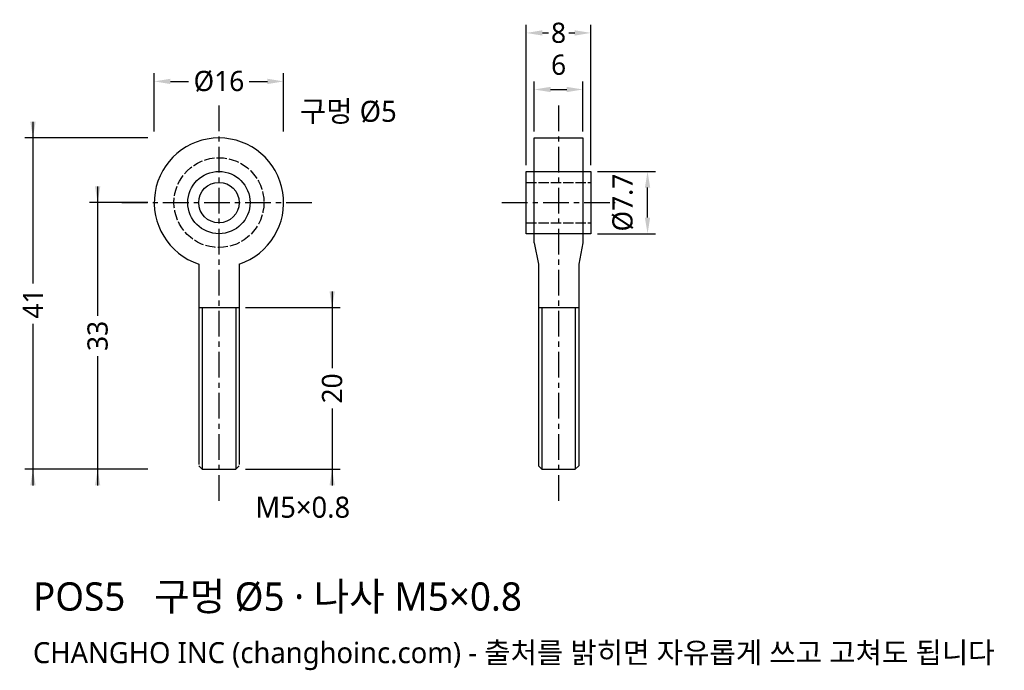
# Model space of a CAD drawing. Header units: millimetres. Extents: x -25 to 97, y -58 to 23.
import ezdxf

# ---------------------------------------------------------------- set-up
doc = ezdxf.new("R2010")
doc.units = ezdxf.units.MM
doc.linetypes.add('CENTER', pattern=[5.08, 3.175, -0.635, 0.635, -0.635])
doc.linetypes.add('DASHED', pattern=[1.524, 1.27, -0.254])
for name, color, linetype in [('나사선', 8, 'CONTINUOUS'), ('문자', 7, 'CONTINUOUS'), ('숨은선', 3, 'DASHED'), ('외형선', 7, 'CONTINUOUS'), ('중심선', 1, 'CENTER'), ('치수', 4, 'CONTINUOUS')]:
    doc.layers.add(name, color=color, linetype=linetype)
doc.styles.add('CH_KOR', font='malgun.ttf')
doc.dimstyles.new('CH_DIM', dxfattribs={"dimtxt": 2.5, "dimasz": 2, "dimexe": 1, "dimexo": 0.8, "dimgap": 0.8, "dimtad": 1, "dimdec": 1, "dimdsep": 46, "dimtxsty": 'CH_KOR', "dimcen": 2.5, "dimclrd": 4, "dimclre": 4, "dimclrt": 4, "dimazin": 3, "dimtfac": 1, "dimtmove": 0, "dimatfit": 3})

# ---------------------------------------------------------------- blocks, each defined once
blk = doc.blocks.new('_CLOSEDFILLED')
at = {"color": 0, "linetype": 'BYBLOCK'}
blk.add_solid([(-1, 0.164), (0, 0), (-1, -0.164)], dxfattribs=at)
blk = doc.blocks.new('*D1')
at = {"color": 4}
for p, q in [((-8, 8.8), (-8, 16)), ((8, 8.8), (8, 16)), ((-6, 15), (-3.75, 15)), ((3.75, 15), (6, 15))]:
    blk.add_line(p, q, dxfattribs=at)
at = {"layer": 'Defpoints'}
for p in [(-8, 15), (-8, 8), (8, 8)]:
    blk.add_point(p, dxfattribs=at)
at = {"layer": '치수', "color": 4, "xscale": 2, "yscale": 2, "rotation": 180}
blk.add_blockref('_CLOSEDFILLED', (-8, 15), dxfattribs=at)
at = {"layer": '치수', "color": 4, "xscale": 2, "yscale": 2}
blk.add_blockref('_CLOSEDFILLED', (8, 15), dxfattribs=at)
at = {"layer": '치수', "color": 4, "insert": (0, 15), "char_height": 2.5, "attachment_point": 5, "style": 'CH_KOR'}
blk.add_mtext('Ø16', dxfattribs=at)
blk = doc.blocks.new('*D2')
at = {"color": 4}
for p, q in [((-15, 2), (-15, -14)), ((-8.8, 0), (-16, 0)), ((-15, -19), (-15, -35)), ((-8.8, -33), (-16, -33))]:
    blk.add_line(p, q, dxfattribs=at)
at = {"layer": 'Defpoints'}
for p in [(-15, 0), (-8, 0), (-8, -33)]:
    blk.add_point(p, dxfattribs=at)
at = {"layer": '치수', "color": 4, "xscale": 2, "yscale": 2}
for p, rotation in [((-15, 0), 270), ((-15, -33), 90)]:
    blk.add_blockref('_CLOSEDFILLED', p, dxfattribs=dict(at, rotation=rotation))
at = {"layer": '치수', "color": 4, "insert": (-15, -16.5), "char_height": 2.5, "attachment_point": 5, "rotation": 90, "style": 'CH_KOR'}
blk.add_mtext('33', dxfattribs=at)
blk = doc.blocks.new('*D3')
at = {"color": 4}
for p, q in [((-23, 10), (-23, -10)), ((-8.8, 8), (-24, 8)), ((-23, -15), (-23, -35)), ((-8.8, -33), (-24, -33))]:
    blk.add_line(p, q, dxfattribs=at)
at = {"layer": 'Defpoints'}
for p in [(-23, 8), (-8, 8), (-8, -33)]:
    blk.add_point(p, dxfattribs=at)
at = {"layer": '치수', "color": 4, "xscale": 2, "yscale": 2}
for p, rotation in [((-23, 8), 270), ((-23, -33), 90)]:
    blk.add_blockref('_CLOSEDFILLED', p, dxfattribs=dict(at, rotation=rotation))
at = {"layer": '치수', "color": 4, "insert": (-23, -12.5), "char_height": 2.5, "attachment_point": 5, "rotation": 90, "style": 'CH_KOR'}
blk.add_mtext('41', dxfattribs=at)
blk = doc.blocks.new('*D4')
at = {"color": 4}
for p, q in [((14, -11), (14, -20.5)), ((3.3, -13), (15, -13)), ((14, -25.5), (14, -35)), ((3.3, -33), (15, -33))]:
    blk.add_line(p, q, dxfattribs=at)
at = {"layer": 'Defpoints'}
for p in [(2.5, -13), (14, -13), (2.5, -33)]:
    blk.add_point(p, dxfattribs=at)
at = {"layer": '치수', "color": 4, "xscale": 2, "yscale": 2}
for p, rotation in [((14, -13), 270), ((14, -33), 90)]:
    blk.add_blockref('_CLOSEDFILLED', p, dxfattribs=dict(at, rotation=rotation))
at = {"layer": '치수', "color": 4, "insert": (14, -23), "char_height": 2.5, "attachment_point": 5, "rotation": 90, "style": 'CH_KOR'}
blk.add_mtext('20', dxfattribs=at)
blk = doc.blocks.new('*D5')
at = {"color": 4}
for p, q in [((38, 4.65), (38, 22)), ((46, 4.65), (46, 22)), ((40, 21), (40.75, 21)), ((43.25, 21), (44, 21))]:
    blk.add_line(p, q, dxfattribs=at)
at = {"layer": 'Defpoints'}
for p in [(38, 21), (38, 3.85), (46, 3.85)]:
    blk.add_point(p, dxfattribs=at)
at = {"layer": '치수', "color": 4, "xscale": 2, "yscale": 2, "rotation": 180}
blk.add_blockref('_CLOSEDFILLED', (38, 21), dxfattribs=at)
at = {"layer": '치수', "color": 4, "xscale": 2, "yscale": 2}
blk.add_blockref('_CLOSEDFILLED', (46, 21), dxfattribs=at)
at = {"layer": '치수', "color": 4, "insert": (42, 21), "char_height": 2.5, "attachment_point": 5, "style": 'CH_KOR'}
blk.add_mtext('8', dxfattribs=at)
blk = doc.blocks.new('*D6')
at = {"color": 4}
for p, q in [((39, 8.8), (39, 15)), ((45, 8.8), (45, 15)), ((41, 14), (43, 14))]:
    blk.add_line(p, q, dxfattribs=at)
at = {"layer": 'Defpoints'}
for p in [(39, 14), (39, 8), (45, 8)]:
    blk.add_point(p, dxfattribs=at)
at = {"layer": '치수', "color": 4, "xscale": 2, "yscale": 2, "rotation": 180}
blk.add_blockref('_CLOSEDFILLED', (39, 14), dxfattribs=at)
at = {"layer": '치수', "color": 4, "xscale": 2, "yscale": 2}
blk.add_blockref('_CLOSEDFILLED', (45, 14), dxfattribs=at)
at = {"layer": '치수', "color": 4, "insert": (42, 17.05), "char_height": 2.5, "attachment_point": 5, "style": 'CH_KOR'}
blk.add_mtext('6', dxfattribs=at)

msp = doc.modelspace()

# ---------------------------------------------------------------- linework, layer by layer
at = {"layer": '나사선'}
for p, q in [((-2.5, -13), (2.5, -13)), ((-2.07, -13), (-2.07, -33)), ((2.07, -13), (2.07, -33)), ((39.5, -13), (44.5, -13)), ((39.93, -13), (39.93, -33)), ((44.07, -13), (44.07, -33))]:
    msp.add_line(p, q, dxfattribs=at)
at = {"layer": '숨은선'}
for p, q in [((38, 2.5), (46, 2.5)), ((38, -2.5), (46, -2.5))]:
    msp.add_line(p, q, dxfattribs=at)
msp.add_circle((0, 0), 5.56, dxfattribs=at)
at = {"layer": '외형선'}
for p, q in [((39, -4.96), (39.5, -7.6)), ((45, -4.96), (44.5, -7.6)), ((-2.5, -7.6), (-2.5, -32.4)), ((2.5, -7.6), (2.5, -32.4)), ((39.5, -7.6), (39.5, -32.57)), ((44.5, -7.6), (44.5, -32.57))]:
    msp.add_line(p, q, dxfattribs=at)
for points in [[(39, -4.96), (39, 8), (45, 8), (45, -4.96)], [(-2.5, -32.57), (-2.07, -33), (2.07, -33), (2.5, -32.57)], [(39.5, -32.57), (39.93, -33), (44.07, -33), (44.5, -32.57)]]:
    msp.add_lwpolyline(points, dxfattribs=at)
msp.add_lwpolyline([(38, -3.85), (38, 3.85), (46, 3.85), (46, -3.85)], close=True, dxfattribs=at)
for radius in [3.85, 2.5]:
    msp.add_circle((0, 0), radius, dxfattribs=at)
msp.add_arc((0, 0), 8, -71.79, 251.79, dxfattribs=at)
at = {"layer": '중심선'}
for p, q in [((0, 12), (0, -37)), ((42, 12), (42, -37)), ((-12, 0), (12, 0)), ((35, 0), (49, 0))]:
    msp.add_line(p, q, dxfattribs=at)

# ---------------------------------------------------------------- texts
at = {"layer": '문자', "style": 'CH_KOR'}
for s, height, p in [('구멍 Ø5', 2.6, (10, 10)), ('M5×0.8', 2.6, (4.5, -39)), ('POS5   구멍 Ø5 · 나사 M5×0.8', 3.5, (-23, -50.5)), ('CHANGHO INC (changhoinc.com) - 출처를 밝히면 자유롭게 쓰고 고쳐도 됩니다', 2.6, (-23, -57))]:
    msp.add_text(s, height=height, dxfattribs=at).set_placement(p)

# ---------------------------------------------------------------- dimensions: what is measured, and where the dimension line sits
at = {"layer": '치수'}
for base, p1, p2, picture, middle in [((38, 21), (38, 3.85), (46, 3.85), '*D5', (42, 21)), ((39, 14), (39, 8), (45, 8), '*D6', (42, 17.05))]:
    dim = msp.add_linear_dim(base=base, p1=p1, p2=p2, dimstyle='CH_DIM', override={"dimscale": 1}, dxfattribs=at)
    dim.commit()
    dim.dimension.update_dxf_attribs({"geometry": picture, "text_midpoint": middle})
dim = msp.add_linear_dim(base=(-8, 15), p1=(-8, 8), p2=(8, 8), text='Ø16', dimstyle='CH_DIM', override={"dimscale": 1}, dxfattribs=at)
dim.commit()
dim.dimension.update_dxf_attribs({"geometry": '*D1', "text_midpoint": (0, 15)})
for base, p1, p2, picture, middle in [((-23, 8), (-8, 8), (-8, -33), '*D3', (-23, -12.5)), ((-15, 0), (-8, 0), (-8, -33), '*D2', (-15, -16.5)), ((14, -13), (2.5, -13), (2.5, -33), '*D4', (14, -23))]:
    dim = msp.add_linear_dim(base=base, p1=p1, p2=p2, angle=90, dimstyle='CH_DIM', override={"dimscale": 1}, dxfattribs=at)
    dim.commit()
    dim.dimension.update_dxf_attribs({"geometry": picture, "text_midpoint": middle})
msp.add_linear_dim(base=(53, -3.85), p1=(46, -3.85), p2=(46, 3.85), angle=90, text='Ø7.7', dimstyle='CH_DIM', override={"dimscale": 1}, dxfattribs=at).render()

doc.saveas('drawing.dxf')
